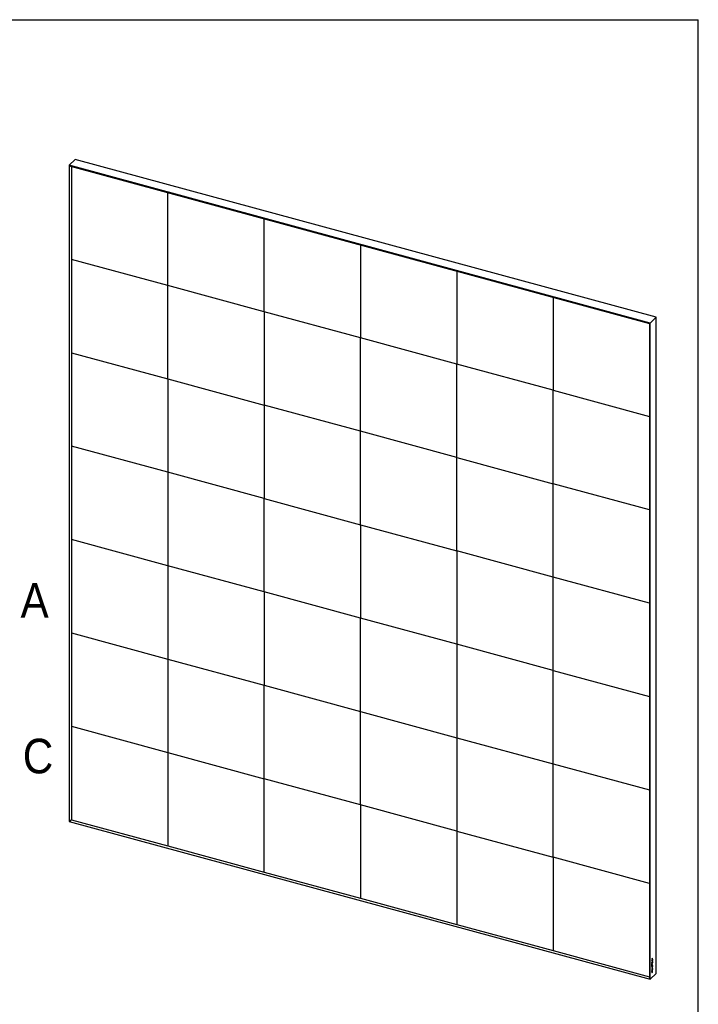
# Model space of a CAD drawing. Header units: millimetres. Extents: x 59 to 6209, y 224 to 4529.
# Tile 4 of 4: x 4341 to 6209, y 1818 to 4529. Entities that reach past the tile are written whole.
import ezdxf

# ---------------------------------------------------------------- set-up
doc = ezdxf.new("R2010")
doc.units = ezdxf.units.MM
doc.header["$LTSCALE"] = 15
doc.linetypes.add('SLD-Solido', pattern=[0])
for name, color, linetype in [('QUOTE', 1, 'SLD-Solido'), ('SCHIZZI', 9, 'Continuous'), ('SEZIONI', 9, 'SLD-Solido')]:
    doc.layers.add(name, color=color, linetype=linetype)
doc.styles.add('SLDTEXTSTYLE0', font='GOTHIC.TTF', dxfattribs={"width": 0.913})

msp = doc.modelspace()

# ---------------------------------------------------------------- linework, layer by layer
for p, q in [((4494.09, 4143.99), (4477.75, 4128.05)), ((6076.78, 3693.47), (4477.75, 4128.05)), ((4477.75, 4128.05), (4477.75, 2321.14)), ((4481.5, 4125.22), (6074.67, 3692.23)), ((4483.63, 4124.64), (4483.63, 3868.79)), ((6093.12, 3709.41), (4494.09, 4143.99)), ((4748.95, 3796.68), (4748.95, 4052.53)), ((5014.28, 3724.57), (5014.28, 3980.42)), ((5279.6, 3908.31), (5279.6, 3652.46)), ((4748.95, 3796.68), (4483.63, 3868.79)), ((4483.63, 3868.79), (4483.63, 3611.64)), ((5544.93, 3836.2), (5544.93, 3580.35)), ((4748.95, 3539.53), (4748.95, 3796.68)), ((5014.28, 3724.57), (4748.95, 3796.68)), ((5810.25, 3764.09), (5810.25, 3508.24)), ((5279.6, 3652.46), (5014.28, 3724.57)), ((5014.28, 3724.57), (5014.28, 3467.42)), ((6074.65, 3692.23), (6074.65, 1891.42)), ((6093.12, 3709.41), (6076.78, 3693.47)), ((6076.78, 1886.56), (6076.78, 3693.47)), ((6093.12, 1902.5), (6093.12, 3709.41)), ((5279.6, 3395.31), (5279.6, 3652.46)), ((5544.93, 3580.35), (5279.6, 3652.46)), ((4483.63, 3611.64), (4748.95, 3539.53)), ((4483.63, 3611.64), (4483.63, 3354.49)), ((5544.93, 3323.2), (5544.93, 3580.35)), ((5810.25, 3508.24), (5544.93, 3580.35)), ((4748.95, 3539.53), (5014.28, 3467.42)), ((4748.95, 3539.53), (4748.95, 3282.38)), ((5810.25, 3508.24), (6074.65, 3436.38)), ((5810.25, 3251.09), (5810.25, 3508.24)), ((5279.6, 3395.31), (5014.28, 3467.42)), ((5014.28, 3467.42), (5014.28, 3210.27)), ((5279.6, 3138.16), (5279.6, 3395.31)), ((5544.93, 3323.2), (5279.6, 3395.31)), ((4748.95, 3282.38), (4483.63, 3354.49)), ((4483.63, 3354.49), (4483.63, 3097.34)), ((5544.93, 3066.05), (5544.93, 3323.2)), ((5544.93, 3323.2), (5810.25, 3251.09)), ((5014.28, 3210.27), (4748.95, 3282.38)), ((4748.95, 3282.38), (4748.95, 3025.23)), ((5810.25, 2993.94), (5810.25, 3251.09)), ((6074.65, 3179.23), (5810.25, 3251.09)), ((5014.28, 3210.27), (5279.6, 3138.16)), ((5014.28, 2953.12), (5014.28, 3210.27)), ((5279.6, 3138.16), (5544.93, 3066.05)), ((5279.6, 3138.16), (5279.6, 2881.01)), ((4748.95, 3025.23), (4483.63, 3097.34)), ((4483.63, 3097.34), (4483.63, 2840.19)), ((5810.25, 2993.94), (5544.93, 3066.05)), ((5544.93, 3066.05), (5544.93, 2808.9)), ((5014.28, 2953.12), (4748.95, 3025.23)), ((4748.95, 3025.23), (4748.95, 2768.08)), ((5810.25, 2736.79), (5810.25, 2993.94)), ((6074.65, 2922.08), (5810.25, 2993.94)), ((5279.6, 2881.01), (5014.28, 2953.12)), ((5014.28, 2953.12), (5014.28, 2695.97)), ((5279.6, 2623.86), (5279.6, 2881.01)), ((5544.93, 2808.9), (5279.6, 2881.01)), ((4483.63, 2840.19), (4748.95, 2768.08)), ((4483.63, 2840.19), (4483.63, 2583.04)), ((5810.25, 2736.79), (5544.93, 2808.9)), ((5544.93, 2808.9), (5544.93, 2551.75)), ((4748.95, 2768.08), (5014.28, 2695.97)), ((4748.95, 2768.08), (4748.95, 2510.93)), ((5810.25, 2479.64), (5810.25, 2736.79)), ((5810.25, 2736.79), (6074.65, 2664.93)), ((5014.28, 2695.97), (5279.6, 2623.86)), ((5014.28, 2438.82), (5014.28, 2695.97)), ((5279.6, 2623.86), (5544.93, 2551.75)), ((5279.6, 2366.71), (5279.6, 2623.86)), ((4483.63, 2583.04), (4748.95, 2510.93)), ((4483.63, 2583.04), (4483.63, 2325.89)), ((5544.93, 2551.75), (5810.25, 2479.64)), ((5544.93, 2551.75), (5544.93, 2294.6)), ((4748.95, 2510.93), (5014.28, 2438.82)), ((4748.95, 2510.93), (4748.95, 2253.78)), ((5810.25, 2222.49), (5810.25, 2479.64)), ((5810.25, 2479.64), (6074.65, 2407.78)), ((5014.28, 2181.67), (5014.28, 2438.82)), ((5279.6, 2366.71), (5014.28, 2438.82)), ((5544.93, 2294.6), (5279.6, 2366.71)), ((5279.6, 2366.71), (5279.6, 2109.56)), ((4477.75, 2321.14), (6076.78, 1886.56)), ((4483.16, 2325.43), (4483.63, 2325.89)), ((4483.63, 2325.89), (4748.95, 2253.78)), ((5544.93, 2294.6), (5810.25, 2222.49)), ((5544.93, 2294.6), (5544.93, 2037.45)), ((4748.95, 2253.78), (5014.28, 2181.67)), ((6074.65, 2150.63), (5810.25, 2222.49)), ((5810.25, 2222.49), (5810.25, 1965.34)), ((5014.28, 2181.67), (5279.6, 2109.56)), ((5279.6, 2109.56), (5544.93, 2037.45)), ((5544.93, 2037.45), (5810.25, 1965.34)), ((5810.25, 1965.34), (6074.65, 1893.48)), ((6083.5, 1944.47), (6081.45, 1942.47)), ((6081.45, 1941.89), (6083.41, 1943.8)), ((6081.45, 1941.78), (6083.5, 1943.78)), ((6081.45, 1942.47), (6081.45, 1941.78)), ((6083.16, 1940), (6081.45, 1938.34)), ((6081.45, 1937.75), (6083.41, 1939.67)), ((6081.45, 1937.64), (6083.5, 1939.65)), ((6081.45, 1938.34), (6081.45, 1937.64)), ((6083.16, 1935.9), (6081.45, 1934.24)), ((6081.45, 1933.66), (6083.41, 1935.57)), ((6081.45, 1933.55), (6083.5, 1935.55)), ((6081.45, 1934.24), (6081.45, 1933.55)), ((6081.79, 1932.31), (6081.45, 1931.98)), ((6081.45, 1931.98), (6081.45, 1929.18)), ((6081.45, 1929.29), (6083.41, 1931.2)), ((6081.45, 1929.18), (6083.5, 1931.18)), ((6081.8, 1928.06), (6081.45, 1927.72)), ((6081.45, 1927.72), (6081.45, 1924.66)), ((6081.45, 1924.77), (6081.71, 1925.02)), ((6081.45, 1924.66), (6081.8, 1925)), ((6081.7, 1930.22), (6081.7, 1932.22)), ((6081.7, 1930.22), (6081.79, 1930.2)), ((6081.71, 1926.91), (6081.71, 1927.98)), ((6081.71, 1926.21), (6083.41, 1927.87)), ((6081.71, 1926.91), (6081.8, 1926.88)), ((6081.71, 1925.02), (6081.71, 1926.21)), ((6081.71, 1926.21), (6081.8, 1926.18)), ((6081.71, 1925.02), (6081.8, 1925)), ((6081.79, 1930.2), (6081.79, 1932.31)), ((6082.3, 1930.7), (6081.79, 1930.2)), ((6083.5, 1928.54), (6081.8, 1926.88)), ((6081.8, 1926.88), (6081.8, 1928.06)), ((6081.8, 1926.18), (6083.5, 1927.84)), ((6081.8, 1925), (6081.8, 1926.18)), ((6082.64, 1932.9), (6082.3, 1932.57)), ((6082.3, 1932.57), (6082.3, 1930.7)), ((6082.55, 1931.05), (6082.55, 1932.81)), ((6082.55, 1931.05), (6082.64, 1931.03)), ((6082.64, 1931.03), (6082.64, 1932.9)), ((6083.16, 1931.54), (6082.64, 1931.03)), ((6083.5, 1942.3), (6083.16, 1941.96)), ((6083.16, 1941.96), (6083.16, 1940)), ((6083.5, 1938.2), (6083.16, 1937.86)), ((6083.16, 1937.86), (6083.16, 1935.9)), ((6083.5, 1934.01), (6083.16, 1933.68)), ((6083.16, 1933.68), (6083.16, 1931.54)), ((6083.41, 1943.8), (6083.41, 1944.39)), ((6083.41, 1943.8), (6083.5, 1943.78)), ((6083.41, 1939.67), (6083.41, 1942.21)), ((6083.41, 1939.67), (6083.5, 1939.65)), ((6083.41, 1935.57), (6083.41, 1938.12)), ((6083.41, 1935.57), (6083.5, 1935.55)), ((6083.41, 1931.2), (6083.41, 1933.92)), ((6083.41, 1931.2), (6083.5, 1931.18)), ((6083.41, 1927.87), (6083.41, 1928.45)), ((6083.41, 1927.87), (6083.5, 1927.84)), ((6083.5, 1943.78), (6083.5, 1944.47)), ((6083.5, 1939.65), (6083.5, 1942.3)), ((6083.5, 1935.55), (6083.5, 1938.2)), ((6083.5, 1931.18), (6083.5, 1934.01)), ((6083.5, 1927.84), (6083.5, 1928.54)), ((6093.12, 1902.5), (6076.78, 1886.56)), ((6081.51, 1913.86), (6080.89, 1913.77)), ((6080.89, 1913.77), (6080.89, 1913.25)), ((6080.89, 1913.29), (6081.35, 1913.35)), ((6080.89, 1913.25), (6081.44, 1913.33)), ((6081.35, 1913.35), (6081.44, 1913.33)), ((6081.44, 1917.8), (6081.43, 1917.79)), ((6081.43, 1917.79), (6081.43, 1917.16)), ((6081.43, 1917.2), (6083.41, 1917.54)), ((6081.43, 1917.16), (6083.5, 1917.52)), ((6083.5, 1921.46), (6081.44, 1917.8)), ((6081.45, 1904.08), (6083.41, 1906)), ((6081.45, 1903.97), (6083.5, 1905.98)), ((6081.45, 1905.38), (6081.45, 1903.97)), ((6081.69, 1910.11), (6081.46, 1909.89)), ((6081.46, 1909.89), (6081.46, 1908.32)), ((6081.46, 1908.43), (6082.51, 1909.45)), ((6081.46, 1908.32), (6082.6, 1909.43)), ((6081.6, 1909.02), (6081.6, 1910.02)), ((6081.6, 1909.02), (6081.69, 1908.99)), ((6081.97, 1923.5), (6081.68, 1923.59)), ((6081.68, 1923.59), (6081.68, 1923.57)), ((6081.88, 1923.52), (6081.68, 1923.59)), ((6082.9, 1913.57), (6081.68, 1913.4)), ((6081.68, 1913.4), (6081.77, 1913.37)), ((6081.69, 1908.99), (6081.69, 1910.11)), ((6081.92, 1909.22), (6081.69, 1908.99)), ((6081.71, 1905.74), (6081.71, 1905.03)), ((6081.71, 1905.03), (6081.79, 1905)), ((6081.74, 1914.66), (6081.73, 1914.64)), ((6081.93, 1914.51), (6081.73, 1914.63)), ((6082.02, 1914.49), (6081.74, 1914.66)), ((6081.76, 1913.93), (6081.85, 1913.91)), ((6082.99, 1913.54), (6081.77, 1913.37)), ((6081.79, 1905), (6083.16, 1906.33)), ((6081.79, 1905.72), (6081.79, 1905)), ((6082.59, 1919.31), (6081.81, 1917.94)), ((6081.81, 1917.94), (6081.9, 1917.91)), ((6083.14, 1914.09), (6081.85, 1913.91)), ((6081.88, 1923.5), (6081.88, 1923.52)), ((6081.88, 1923.52), (6081.97, 1923.5)), ((6082.67, 1919.29), (6081.9, 1917.91)), ((6081.9, 1917.91), (6082.67, 1918.06)), ((6081.92, 1914.49), (6081.93, 1914.51)), ((6082.14, 1910.42), (6081.92, 1910.2)), ((6081.92, 1910.2), (6081.92, 1909.22)), ((6081.93, 1921.27), (6081.94, 1921.28)), ((6081.93, 1914.51), (6082.02, 1914.49)), ((6081.96, 1923.48), (6081.97, 1923.5)), ((6081.99, 1921.92), (6081.99, 1921.91)), ((6082.01, 1914.46), (6082.02, 1914.49)), ((6082.02, 1921.25), (6082.03, 1921.25)), ((6082.05, 1909.46), (6082.05, 1910.33)), ((6082.05, 1909.46), (6082.14, 1909.43)), ((6082.14, 1909.43), (6082.14, 1910.42)), ((6082.38, 1909.67), (6082.14, 1909.43)), ((6082.6, 1911.02), (6082.38, 1910.8)), ((6082.38, 1910.8), (6082.38, 1909.67)), ((6082.39, 1911.97), (6082.39, 1911.98)), ((6082.39, 1907.69), (6082.39, 1907.68)), ((6082.47, 1912.67), (6082.47, 1912.67)), ((6082.47, 1911.95), (6082.48, 1911.95)), ((6082.47, 1908.38), (6082.47, 1908.38)), ((6082.48, 1907.67), (6082.47, 1907.66)), ((6082.51, 1909.45), (6082.51, 1910.93)), ((6082.51, 1909.45), (6082.6, 1909.43)), ((6082.59, 1919.31), (6082.67, 1919.29)), ((6082.6, 1909.43), (6082.6, 1911.02)), ((6082.67, 1918.06), (6082.67, 1919.29)), ((6082.85, 1924.26), (6082.86, 1924.26)), ((6082.9, 1913.57), (6082.99, 1913.54)), ((6082.91, 1924.9), (6082.91, 1924.89)), ((6082.93, 1922.41), (6082.92, 1922.39)), ((6082.92, 1922.39), (6083.2, 1922.24)), ((6082.92, 1919.9), (6083.41, 1920.75)), ((6082.92, 1918.16), (6082.92, 1919.9)), ((6082.92, 1919.9), (6083.01, 1919.87)), ((6082.92, 1918.16), (6083.01, 1918.13)), ((6083.17, 1916.08), (6082.92, 1915.39)), ((6082.92, 1915.39), (6082.93, 1915.38)), ((6082.94, 1924.23), (6082.95, 1924.24)), ((6083.01, 1919.87), (6083.5, 1920.73)), ((6083.01, 1918.13), (6083.01, 1919.87)), ((6083.5, 1918.23), (6083.01, 1918.13)), ((6083.16, 1906.33), (6083.16, 1907.05)), ((6083.17, 1916.07), (6083.17, 1916.08)), ((6083.2, 1922.24), (6083.2, 1922.26)), ((6083.26, 1913.62), (6083.93, 1913.71)), ((6083.26, 1913.62), (6083.35, 1913.59)), ((6083.35, 1913.59), (6084.02, 1913.69)), ((6083.38, 1914.16), (6083.47, 1914.13)), ((6083.41, 1920.75), (6083.41, 1921.31)), ((6083.41, 1920.75), (6083.5, 1920.73)), ((6083.41, 1917.54), (6083.41, 1918.21)), ((6083.41, 1917.54), (6083.5, 1917.52)), ((6083.41, 1906), (6083.41, 1907.41)), ((6083.41, 1906), (6083.5, 1905.98)), ((6084.02, 1914.21), (6083.47, 1914.13)), ((6083.5, 1920.73), (6083.5, 1921.46)), ((6083.5, 1917.52), (6083.5, 1918.23)), ((6083.5, 1905.98), (6083.5, 1907.38)), ((6083.93, 1913.71), (6083.93, 1914.2)), ((6083.93, 1913.71), (6084.02, 1913.69)), ((6084.02, 1913.69), (6084.02, 1914.21))]:
    msp.add_line(p, q)
for centre, major_axis, ratio, start_param, end_param in [((4479.62, 4129.87), (-3.43, 4.48), 0.4594606, 1.6263991, 2.6004393), ((4479.62, 4129.87), (-3.43, 4.48), 0.4594606, 1.6263991, 2.6004393), ((6078.65, 3695.29), (3.99, 3.05), 0.0728064, 3.1971954, 4.1712356), ((6078.65, 3695.29), (3.99, 3.05), 0.0728064, 3.1971954, 4.1712356), ((4479.62, 2322.96), (3.99, 3.05), 0.0728064, 4.1712356, 5.7420319), ((4479.62, 2322.96), (3.99, 3.05), 0.0728064, 4.1712356, 5.7420319), ((6078.65, 1888.38), (-3.43, 4.48), 0.4594606, 0.5411534, 1.6263991), ((6078.65, 1888.38), (-3.43, 4.48), 0.4594606, 0.5411534, 1.6263991)]:
    msp.add_ellipse(centre, major_axis=major_axis, ratio=ratio, start_param=start_param, end_param=end_param)
for points, knots in [([(6083.2, 1922.26), (6083.27, 1922.5), (6083.42, 1922.98), (6083.53, 1923.74), (6083.54, 1924.47), (6083.42, 1924.98), (6083.17, 1925.1), (6083, 1924.97), (6082.91, 1924.9)], [0, 0, 0, 0, 0.1759074, 0.3484954, 0.5452361, 0.7483254, 0.8703401, 1, 1, 1, 1]), ([(6083.11, 1922.28), (6083.19, 1922.53), (6083.33, 1923.01), (6083.44, 1923.77), (6083.45, 1924.47), (6083.37, 1924.97), (6083.24, 1925.01), (6083.22, 1925.02)], [0, 0, 0, 0, 0.2245128, 0.4447889, 0.6958915, 0.9550969, 1, 1, 1, 1]), ([(6081.44, 1913.33), (6081.43, 1913.24), (6081.42, 1913.11), (6081.42, 1912.97), (6081.41, 1912.91), (6081.41, 1912.88), (6081.41, 1912.86), (6081.41, 1912.86), (6081.41, 1912.86), (6081.41, 1912.86), (6081.41, 1912.85), (6081.41, 1912.85), (6081.41, 1912.59), (6081.47, 1912.13), (6081.7, 1911.71), (6082.05, 1911.62), (6082.33, 1911.83), (6082.47, 1911.95)], [0, 0, 0, 0, 0.0692641, 0.102088, 0.1170424, 0.1237265, 0.1266881, 0.1279952, 0.1285711, 0.1288247, 0.1289363, 0.1289854, 0.129024, 0.3530678, 0.564112, 0.7753896, 1, 1, 1, 1]), ([(6081.68, 1923.57), (6081.63, 1923.39), (6081.52, 1923.02), (6081.44, 1922.47), (6081.41, 1921.94), (6081.45, 1921.47), (6081.57, 1921.16), (6081.77, 1921.06), (6081.94, 1921.18), (6082.02, 1921.25)], [0, 0, 0, 0, 0.1460704, 0.2887682, 0.4377557, 0.5951452, 0.7341478, 0.8644717, 1, 1, 1, 1]), ([(6082.47, 1908.38), (6082.31, 1908.19), (6082.01, 1907.83), (6081.67, 1906.97), (6081.48, 1906.12), (6081.46, 1905.64), (6081.45, 1905.38)], [0, 0, 0, 0, 0.27953196, 0.54542422, 0.76306342, 1, 1, 1, 1]), ([(6081.73, 1914.64), (6081.69, 1914.5), (6081.6, 1914.25), (6081.54, 1913.98), (6081.51, 1913.86)], [0, 0, 0, 0, 0.53423777, 1, 1, 1, 1]), ([(6081.9, 1921.93), (6081.87, 1921.91), (6081.8, 1921.86), (6081.72, 1921.93), (6081.68, 1922.08), (6081.66, 1922.38), (6081.71, 1922.87), (6081.82, 1923.28), (6081.88, 1923.5)], [0, 0, 0, 0, 0.0943892, 0.189365, 0.2976915, 0.4258978, 0.6931705, 1, 1, 1, 1]), ([(6081.68, 1913.4), (6081.68, 1913.36), (6081.68, 1913.31), (6081.67, 1913.26), (6081.67, 1913.23), (6081.67, 1913.22), (6081.67, 1913.22), (6081.67, 1913.21), (6081.67, 1913.21), (6081.67, 1913.21), (6081.67, 1913.21), (6081.67, 1913.21), (6081.67, 1913.05), (6081.71, 1912.77), (6081.81, 1912.55), (6081.89, 1912.54), (6081.89, 1912.54)], [0, 0, 0, 0, 0.08374061, 0.12091955, 0.13741797, 0.1447114, 0.14792775, 0.14934439, 0.14996801, 0.15024245, 0.15036322, 0.15041636, 0.15045811, 0.56811132, 0.96880402, 1, 1, 1, 1]), ([(6081.68, 1921.13), (6081.69, 1921.13), (6081.75, 1921.1), (6081.84, 1921.19), (6081.93, 1921.27)], [0, 0, 0, 0, 0.0229788, 1, 1, 1, 1]), ([(6082.39, 1907.68), (6082.28, 1907.56), (6082.08, 1907.32), (6081.85, 1906.77), (6081.73, 1906.22), (6081.71, 1905.91), (6081.71, 1905.74)], [0, 0, 0, 0, 0.28712286, 0.55228925, 0.76620497, 1, 1, 1, 1]), ([(6081.99, 1921.91), (6081.95, 1921.89), (6081.89, 1921.84), (6081.81, 1921.9), (6081.77, 1922.05), (6081.75, 1922.35), (6081.8, 1922.85), (6081.91, 1923.26), (6081.96, 1923.48)], [0, 0, 0, 0, 0.0943892, 0.189365, 0.2976915, 0.4258978, 0.6931705, 1, 1, 1, 1]), ([(6081.76, 1913.93), (6081.79, 1914.03), (6081.84, 1914.22), (6081.9, 1914.4), (6081.92, 1914.49)], [0, 0, 0, 0, 0.5348435, 1, 1, 1, 1]), ([(6081.77, 1913.37), (6081.77, 1913.34), (6081.76, 1913.29), (6081.76, 1913.23), (6081.76, 1913.21), (6081.76, 1913.2), (6081.76, 1913.19), (6081.76, 1913.19), (6081.76, 1913.19), (6081.76, 1913.19), (6081.76, 1913.19), (6081.76, 1913.19), (6081.76, 1913.03), (6081.8, 1912.73), (6081.95, 1912.49), (6082.19, 1912.44), (6082.37, 1912.59), (6082.47, 1912.67)], [0, 0, 0, 0, 0.04588006, 0.06624978, 0.07528898, 0.07928493, 0.08104711, 0.08182327, 0.08216493, 0.0823153, 0.08238146, 0.08241058, 0.08243345, 0.31125859, 0.53079134, 0.75622294, 1, 1, 1, 1]), ([(6082.47, 1907.66), (6082.37, 1907.54), (6082.17, 1907.3), (6081.94, 1906.74), (6081.81, 1906.19), (6081.8, 1905.88), (6081.79, 1905.72)], [0, 0, 0, 0, 0.2871229, 0.5522893, 0.766205, 1, 1, 1, 1]), ([(6081.85, 1913.91), (6081.88, 1914.01), (6081.92, 1914.2), (6081.98, 1914.38), (6082.01, 1914.46)], [0, 0, 0, 0, 0.5348435, 1, 1, 1, 1]), ([(6081.85, 1911.73), (6081.89, 1911.72), (6082.04, 1911.67), (6082.24, 1911.84), (6082.39, 1911.97)], [0, 0, 0, 0, 0.2377722, 1, 1, 1, 1]), ([(6081.94, 1921.28), (6082, 1921.35), (6082.12, 1921.47), (6082.28, 1921.78), (6082.46, 1922.34), (6082.51, 1922.8), (6082.55, 1923.14)], [0, 0, 0, 0, 0.1872531, 0.3476527, 0.509467, 1, 1, 1, 1]), ([(6082.3, 1923.09), (6082.28, 1922.91), (6082.25, 1922.62), (6082.18, 1922.26), (6082.09, 1922.02), (6082.02, 1921.95), (6081.99, 1921.92)], [0, 0, 0, 0, 0.4294113, 0.7007161, 0.8502874, 1, 1, 1, 1]), ([(6082.03, 1921.25), (6082.09, 1921.32), (6082.21, 1921.45), (6082.36, 1921.75), (6082.55, 1922.32), (6082.6, 1922.77), (6082.64, 1923.11)], [0, 0, 0, 0, 0.1872531, 0.3476527, 0.509467, 1, 1, 1, 1]), ([(6082.91, 1924.89), (6082.83, 1924.8), (6082.67, 1924.62), (6082.48, 1924.14), (6082.37, 1923.62), (6082.33, 1923.28), (6082.3, 1923.09)], [0, 0, 0, 0, 0.24403986, 0.48145048, 0.70978133, 1, 1, 1, 1]), ([(6082.39, 1911.98), (6082.49, 1912.09), (6082.68, 1912.3), (6083, 1912.85), (6083.16, 1913.33), (6083.26, 1913.62)], [0, 0, 0, 0, 0.2957242, 0.575371, 1, 1, 1, 1]), ([(6082.71, 1907.85), (6082.68, 1907.85), (6082.59, 1907.87), (6082.48, 1907.77), (6082.39, 1907.69)], [0, 0, 0, 0, 0.25322488, 1, 1, 1, 1]), ([(6082.47, 1912.67), (6082.59, 1912.8), (6082.78, 1913.02), (6082.93, 1913.39), (6082.99, 1913.54)], [0, 0, 0, 0, 0.5786018, 1, 1, 1, 1]), ([(6083.5, 1907.38), (6083.48, 1907.67), (6083.45, 1908.22), (6083.18, 1908.63), (6082.84, 1908.68), (6082.6, 1908.48), (6082.47, 1908.38)], [0, 0, 0, 0, 0.2961767, 0.5664015, 0.7768821, 1, 1, 1, 1]), ([(6082.48, 1911.95), (6082.58, 1912.06), (6082.77, 1912.28), (6083.09, 1912.82), (6083.25, 1913.3), (6083.35, 1913.59)], [0, 0, 0, 0, 0.2957242, 0.575371, 1, 1, 1, 1]), ([(6083.16, 1907.05), (6083.14, 1907.23), (6083.12, 1907.59), (6082.95, 1907.84), (6082.72, 1907.86), (6082.56, 1907.73), (6082.48, 1907.67)], [0, 0, 0, 0, 0.293871, 0.5608682, 0.7719073, 1, 1, 1, 1]), ([(6082.55, 1923.14), (6082.57, 1923.31), (6082.61, 1923.6), (6082.68, 1923.95), (6082.77, 1924.17), (6082.83, 1924.23), (6082.85, 1924.26)], [0, 0, 0, 0, 0.4490962, 0.7176787, 0.8608801, 1, 1, 1, 1]), ([(6082.64, 1923.11), (6082.66, 1923.29), (6082.7, 1923.57), (6082.77, 1923.93), (6082.86, 1924.14), (6082.91, 1924.2), (6082.94, 1924.23)], [0, 0, 0, 0, 0.4490962, 0.7176787, 0.8608801, 1, 1, 1, 1]), ([(6082.95, 1924.24), (6082.98, 1924.26), (6083.05, 1924.32), (6083.14, 1924.25), (6083.18, 1924.08), (6083.2, 1923.83), (6083.18, 1923.46), (6083.1, 1922.97), (6082.99, 1922.61), (6082.93, 1922.41)], [0, 0, 0, 0, 0.0886001, 0.1775904, 0.2803753, 0.4039243, 0.5463947, 0.7592876, 1, 1, 1, 1]), ([(6082.93, 1915.38), (6082.97, 1915.34), (6083.05, 1915.25), (6083.14, 1915.06), (6083.18, 1914.8), (6083.19, 1914.48), (6083.16, 1914.24), (6083.14, 1914.09)], [0, 0, 0, 0, 0.2086835, 0.4014828, 0.5984123, 0.7578028, 1, 1, 1, 1]), ([(6083.41, 1907.41), (6083.39, 1907.69), (6083.36, 1908.22), (6083.17, 1908.61), (6083.03, 1908.62), (6083.02, 1908.62)], [0, 0, 0, 0, 0.5049821, 0.9657163, 1, 1, 1, 1]), ([(6083.38, 1914.16), (6083.39, 1914.25), (6083.42, 1914.45), (6083.45, 1914.78), (6083.45, 1915.25), (6083.37, 1915.81), (6083.18, 1916), (6083.08, 1916.09)], [0, 0, 0, 0, 0.1070173, 0.2171799, 0.3844467, 0.6825263, 1, 1, 1, 1]), ([(6083.47, 1914.13), (6083.48, 1914.23), (6083.51, 1914.43), (6083.54, 1914.76), (6083.54, 1915.22), (6083.45, 1915.78), (6083.27, 1915.97), (6083.17, 1916.07)], [0, 0, 0, 0, 0.1070173, 0.2171799, 0.3844467, 0.6825263, 1, 1, 1, 1])]:
    msp.add_open_spline(points, degree=3, knots=knots)
at = {"layer": 'QUOTE', "color": 7, "true_color": 0xffffff}
msp.add_line((59.37, 4528.72), (6209.08, 4528.72), dxfattribs=at)
at = {"layer": 'SCHIZZI', "color": 7, "true_color": 0xffffff}
msp.add_line((6209.37, 223.72), (6209.08, 4528.72), dxfattribs=at)

# ---------------------------------------------------------------- texts
at = {"layer": 'SEZIONI', "char_height": 95.25, "attachment_point": 1, "style": 'SLDTEXTSTYLE0'}
for s, insert in [('A', (4343.55, 2977.23)), ('C', (4349.69, 2548.73))]:
    msp.add_mtext(s, dxfattribs=dict(at, insert=insert))

doc.saveas('drawing.dxf')
